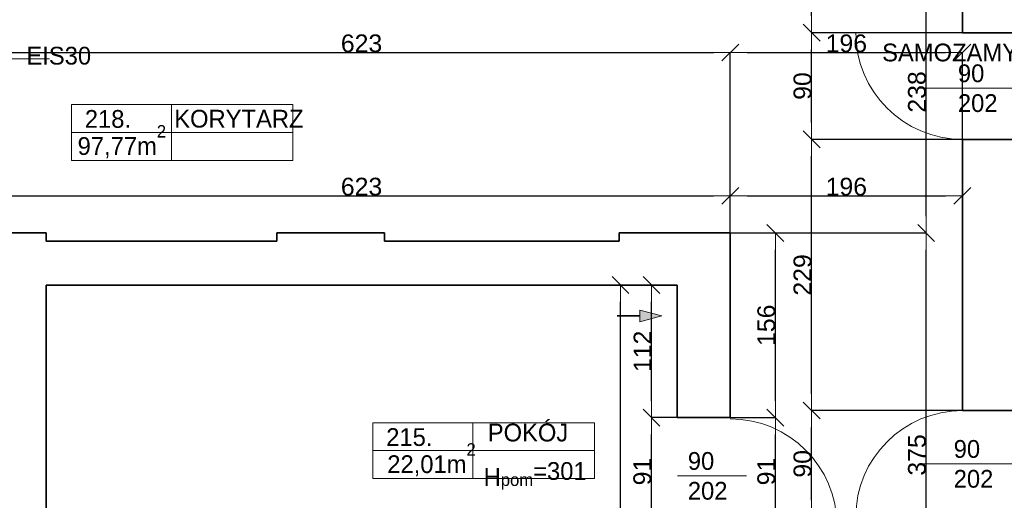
# Model space of a CAD drawing. Header units: metres. Extents: x 7506757 to 756746378, y 5735207 to 582114514.
# Tile 245 of 256: x 7700222 to 7708539, y 5893878 to 5897936. Entities that reach past the tile are written whole.
import ezdxf

# ---------------------------------------------------------------- set-up
doc = ezdxf.new("R2010")
doc.units = ezdxf.units.M
doc.header["$MEASUREMENT"] = 0
doc.header["$PDMODE"] = 2
doc.layers.get('0').update_dxf_attribs({"color": 250, "linetype": 'CONTINUOUS', "lineweight": 100, "plot": 0})
doc.layers.get('Defpoints').update_dxf_attribs({"linetype": 'CONTINUOUS'})
for name, color, linetype, lineweight in [('2D - Ogolne46', 7, 'CONTINUOUS', 18), ('ELEKTRYKA141', 7, 'CONTINUOUS', 0), ('M_OCIANA1', 7, 'CONTINUOUS', 13), ('M_OCIANA6', 5, 'CONTINUOUS', 35), ('M_OPISY141', 7, 'CONTINUOUS', 0), ('opis1', 7, 'CONTINUOUS', 13), ('OTWORY', 90, 'CONTINUOUS', 15), ('WYMIARY', 8, 'CONTINUOUS', 13)]:
    doc.layers.add(name, color=color, linetype=linetype, lineweight=lineweight)
doc.layers.add('M_OCIANA', color=7, linetype='CONTINUOUS')
doc.layers.add('PWYMIAR', color=7, linetype='CONTINUOUS')
doc.styles.add('GENERATED_STYLE_1', font='arial.ttf')
doc.styles.add('GENERATED_STYLE_2', font='txt')
doc.dimstyles.new('GENERATED_STYLE__1', dxfattribs={"dimtxt": 150, "dimasz": 142.5, "dimexe": 0.18, "dimexo": 0, "dimgap": 0.09, "dimtad": 1, "dimdec": 0, "dimlfac": 0.1, "dimzin": 0, "dimdsep": 46, "dimtxsty": 'GENERATED_STYLE_1', "dimblk": 'ARROWHEAD_6', "dimblk1": 'ARROWHEAD_6', "dimblk2": 'ARROWHEAD_6', "dimcen": 0.09, "dimclrd": 251, "dimclre": 251, "dimclrt": 7, "dimazin": 0, "dimtfac": 1, "dimtdec": 4, "dimtmove": 0, "dimatfit": 3, "dimfxl": 0, "dimtolj": 1, "dimtzin": 0, "dimarcsym": 0})
doc.dimstyles.new('GENERATED_STYLE__2', dxfattribs={"dimtxt": 150, "dimasz": 142.5, "dimexe": 0.18, "dimexo": 0, "dimgap": 0.09, "dimtad": 1, "dimtih": 1, "dimtoh": 1, "dimdec": 0, "dimlfac": 0.1, "dimzin": 0, "dimdsep": 46, "dimtxsty": 'GENERATED_STYLE_1', "dimblk": 'ARROWHEAD_6', "dimblk1": 'ARROWHEAD_6', "dimblk2": 'ARROWHEAD_6', "dimcen": 0.09, "dimclrd": 251, "dimclre": 251, "dimclrt": 7, "dimazin": 0, "dimtfac": 1, "dimtdec": 4, "dimtmove": 0, "dimatfit": 3, "dimfxl": 0, "dimtolj": 1, "dimtzin": 0, "dimarcsym": 0})
doc.dimstyles.new('GENERATED_STYLE__4', dxfattribs={"dimtxt": 150, "dimasz": 142.5, "dimexe": 0.18, "dimexo": 0, "dimgap": 0.09, "dimtad": 1, "dimtih": 1, "dimtoh": 1, "dimdec": 0, "dimlfac": 0.1, "dimzin": 0, "dimdsep": 46, "dimtxsty": 'GENERATED_STYLE_1', "dimblk": 'ARROWHEAD_6', "dimblk1": 'ARROWHEAD_6', "dimblk2": 'ARROWHEAD_6', "dimcen": 0.09, "dimclrd": 251, "dimclre": 251, "dimclrt": 7, "dimazin": 0, "dimtfac": 1, "dimtdec": 4, "dimtmove": 2, "dimatfit": 3, "dimfxl": 0, "dimtolj": 1, "dimtzin": 0, "dimarcsym": 0})

# ---------------------------------------------------------------- blocks, each defined once
blk = doc.blocks.new('Linia_109', base_point=(608088.5, 344455.3))
at = {"layer": 'M_OCIANA1', "linetype": 'Continuous'}
blk.add_hatch(color=256, dxfattribs=at).paths.add_polyline_path([(608467.2, 344455.3), (608280.6, 344405.3), (608280.6, 344505.3)], flags=0)
for p, q in [((608467.2, 344455.3), (608280.6, 344505.3)), ((608280.6, 344405.3), (608280.6, 344505.3)), ((608467.2, 344455.3), (608280.6, 344405.3))]:
    blk.add_line(p, q, dxfattribs=at)
at = {"layer": 'M_OCIANA6', "linetype": 'Continuous'}
blk.add_line((608088.5, 344455.3), (608280.6, 344455.3), dxfattribs=at)
blk = doc.blocks.new('ARROWHEAD_6')
at = {"color": 0, "linetype": 'Continuous', "lineweight": 0}
for p, q in [((0, 0), (-1, 0)), ((-0.5, -0.5), (0.5, 0.5))]:
    blk.add_line(p, q, dxfattribs=at)
blk = doc.blocks.new('*D6651')
at = {"layer": 'Defpoints', "color": 0, "linetype": 'Continuous', "transparency": 16777216}
for p in [(7706224.6, 5897658.5), (7706224.6, 5896135.6), (7699994.6, 5896067.8)]:
    blk.add_point(p, dxfattribs=at)
at = {"layer": 'PWYMIAR', "color": 251, "linetype": 'Continuous', "lineweight": -2, "transparency": 16777216}
for p, q in [((7699994.6, 5896067.8), (7699994.6, 5897658.6)), ((7700137.1, 5897658.5), (7706082.1, 5897658.5)), ((7706224.6, 5896135.6), (7706224.6, 5897658.6))]:
    blk.add_line(p, q, dxfattribs=at)
at = {"layer": 'PWYMIAR', "color": 251, "linetype": 'Continuous', "lineweight": -2, "transparency": 16777216, "xscale": 142.5, "yscale": 142.5, "zscale": 142.5, "rotation": 180}
blk.add_blockref('ARROWHEAD_6', (7699994.6, 5897658.5), dxfattribs=at)
at = {"layer": 'PWYMIAR', "color": 251, "linetype": 'Continuous', "lineweight": -2, "transparency": 16777216, "xscale": 142.5, "yscale": 142.5, "zscale": 142.5}
blk.add_blockref('ARROWHEAD_6', (7706224.6, 5897658.5), dxfattribs=at)
at = {"layer": 'PWYMIAR', "color": 7, "linetype": 'Continuous', "lineweight": 13, "transparency": 16777216, "insert": (7703109.6, 5897735.2), "char_height": 150, "attachment_point": 5, "style": 'GENERATED_STYLE_1'}
blk.add_mtext('\\A1;623', dxfattribs=at)
blk = doc.blocks.new('*D6652')
at = {"layer": 'Defpoints', "color": 0, "linetype": 'Continuous', "transparency": 16777216}
for p in [(7708184.6, 5897658.5), (7706224.6, 5896135.6), (7708184.6, 5895997)]:
    blk.add_point(p, dxfattribs=at)
at = {"layer": 'PWYMIAR', "color": 251, "linetype": 'Continuous', "lineweight": -2, "transparency": 16777216}
for p, q in [((7706224.6, 5896135.6), (7706224.6, 5897658.6)), ((7706367.1, 5897658.5), (7708042.1, 5897658.5)), ((7708184.6, 5895997), (7708184.6, 5897658.6))]:
    blk.add_line(p, q, dxfattribs=at)
at = {"layer": 'PWYMIAR', "color": 251, "linetype": 'Continuous', "lineweight": -2, "transparency": 16777216, "xscale": 142.5, "yscale": 142.5, "zscale": 142.5, "rotation": 180}
blk.add_blockref('ARROWHEAD_6', (7706224.6, 5897658.5), dxfattribs=at)
at = {"layer": 'PWYMIAR', "color": 251, "linetype": 'Continuous', "lineweight": -2, "transparency": 16777216, "xscale": 142.5, "yscale": 142.5, "zscale": 142.5}
blk.add_blockref('ARROWHEAD_6', (7708184.6, 5897658.5), dxfattribs=at)
at = {"layer": 'PWYMIAR', "color": 7, "linetype": 'Continuous', "lineweight": 13, "transparency": 16777216, "insert": (7707204.6, 5897735.1), "char_height": 150, "attachment_point": 5, "style": 'GENERATED_STYLE_1'}
blk.add_mtext('\\A1;196', dxfattribs=at)
blk = doc.blocks.new('*D6654')
at = {"layer": 'Defpoints', "color": 0, "linetype": 'Continuous', "transparency": 16777216}
for p in [(7705558.4, 5894575.6), (7705774.6, 5894575.6), (7705774.6, 5893665.6)]:
    blk.add_point(p, dxfattribs=at)
at = {"layer": 'PWYMIAR', "color": 251, "linetype": 'Continuous', "lineweight": -2, "transparency": 16777216}
for p, q in [((7705774.6, 5894575.6), (7705558.2, 5894575.6)), ((7705558.4, 5893808.1), (7705558.4, 5894433.1)), ((7705774.6, 5893665.6), (7705558.2, 5893665.6))]:
    blk.add_line(p, q, dxfattribs=at)
at = {"layer": 'PWYMIAR', "color": 251, "linetype": 'Continuous', "lineweight": -2, "transparency": 16777216, "xscale": 142.5, "yscale": 142.5, "zscale": 142.5}
for p, rotation in [((7705558.4, 5894575.6), 90), ((7705558.4, 5893665.6), 270)]:
    blk.add_blockref('ARROWHEAD_6', p, dxfattribs=dict(at, rotation=rotation))
at = {"layer": 'PWYMIAR', "color": 7, "linetype": 'Continuous', "lineweight": 13, "transparency": 16777216, "insert": (7705481.7, 5894120.6), "char_height": 150, "attachment_point": 5, "rotation": 90, "style": 'GENERATED_STYLE_1'}
blk.add_mtext('\\A1;91', dxfattribs=at)
blk = doc.blocks.new('*D6655')
at = {"layer": 'Defpoints', "color": 0, "linetype": 'Continuous', "transparency": 16777216}
for p in [(7705558.4, 5895695.6), (7705774.6, 5895695.6), (7705774.6, 5894575.6)]:
    blk.add_point(p, dxfattribs=at)
at = {"layer": 'PWYMIAR', "color": 251, "linetype": 'Continuous', "lineweight": -2, "transparency": 16777216}
for p, q in [((7705774.6, 5895695.6), (7705558.2, 5895695.6)), ((7705558.4, 5894718.1), (7705558.4, 5895553.1)), ((7705774.6, 5894575.6), (7705558.2, 5894575.6))]:
    blk.add_line(p, q, dxfattribs=at)
at = {"layer": 'PWYMIAR', "color": 251, "linetype": 'Continuous', "lineweight": -2, "transparency": 16777216, "xscale": 142.5, "yscale": 142.5, "zscale": 142.5}
for p, rotation in [((7705558.4, 5895695.6), 90), ((7705558.4, 5894575.6), 270)]:
    blk.add_blockref('ARROWHEAD_6', p, dxfattribs=dict(at, rotation=rotation))
at = {"layer": 'PWYMIAR', "color": 7, "linetype": 'Continuous', "lineweight": 13, "transparency": 16777216, "insert": (7705483, 5895135.6), "char_height": 150, "attachment_point": 5, "rotation": 90, "style": 'GENERATED_STYLE_1'}
blk.add_mtext('\\A1;112', dxfattribs=at)
blk = doc.blocks.new('*D6656')
at = {"layer": 'Defpoints', "color": 0, "linetype": 'Continuous', "transparency": 16777216}
for p in [(7705297.5, 5895695.6), (7705774.6, 5895695.6), (7705774.6, 5891565.6)]:
    blk.add_point(p, dxfattribs=at)
at = {"layer": 'PWYMIAR', "color": 251, "linetype": 'Continuous', "lineweight": -2, "transparency": 16777216}
for p, q in [((7705774.6, 5895695.6), (7705297.3, 5895695.6)), ((7705297.5, 5891708.1), (7705297.5, 5895553.1)), ((7705774.6, 5891565.6), (7705297.3, 5891565.6))]:
    blk.add_line(p, q, dxfattribs=at)
at = {"layer": 'PWYMIAR', "color": 251, "linetype": 'Continuous', "lineweight": -2, "transparency": 16777216, "xscale": 142.5, "yscale": 142.5, "zscale": 142.5}
for p, rotation in [((7705297.5, 5895695.6), 90), ((7705297.5, 5891565.6), 270)]:
    blk.add_blockref('ARROWHEAD_6', p, dxfattribs=dict(at, rotation=rotation))
at = {"layer": 'PWYMIAR', "color": 7, "linetype": 'Continuous', "lineweight": 13, "transparency": 16777216, "insert": (7705220.8, 5893630.6), "char_height": 150, "attachment_point": 5, "rotation": 90, "style": 'GENERATED_STYLE_1'}
blk.add_mtext('\\A1;413', dxfattribs=at)
blk = doc.blocks.new('*D6673')
at = {"layer": 'Defpoints', "color": 0, "linetype": 'Continuous', "transparency": 16777216}
for p in [(7706224.6, 5896448.6), (7699994.6, 5896135.6), (7706224.6, 5896135.6)]:
    blk.add_point(p, dxfattribs=at)
at = {"layer": 'PWYMIAR', "color": 251, "linetype": 'Continuous', "lineweight": -2, "transparency": 16777216}
for p, q in [((7699994.6, 5896135.6), (7699994.6, 5896448.7)), ((7700137.1, 5896448.6), (7706082.1, 5896448.6)), ((7706224.6, 5896135.6), (7706224.6, 5896448.7))]:
    blk.add_line(p, q, dxfattribs=at)
at = {"layer": 'PWYMIAR', "color": 251, "linetype": 'Continuous', "lineweight": -2, "transparency": 16777216, "xscale": 142.5, "yscale": 142.5, "zscale": 142.5, "rotation": 180}
blk.add_blockref('ARROWHEAD_6', (7699994.6, 5896448.6), dxfattribs=at)
at = {"layer": 'PWYMIAR', "color": 251, "linetype": 'Continuous', "lineweight": -2, "transparency": 16777216, "xscale": 142.5, "yscale": 142.5, "zscale": 142.5}
blk.add_blockref('ARROWHEAD_6', (7706224.6, 5896448.6), dxfattribs=at)
at = {"layer": 'PWYMIAR', "color": 7, "linetype": 'Continuous', "lineweight": 13, "transparency": 16777216, "insert": (7703109.6, 5896525.3), "char_height": 150, "attachment_point": 5, "style": 'GENERATED_STYLE_1'}
blk.add_mtext('\\A1;623', dxfattribs=at)
blk = doc.blocks.new('*D6674')
at = {"layer": 'Defpoints', "color": 0, "linetype": 'Continuous', "transparency": 16777216}
for p in [(7708184.6, 5896448.6), (7706224.6, 5896135.6), (7708184.6, 5895780.6)]:
    blk.add_point(p, dxfattribs=at)
at = {"layer": 'PWYMIAR', "color": 251, "linetype": 'Continuous', "lineweight": -2, "transparency": 16777216}
for p, q in [((7706224.6, 5896135.6), (7706224.6, 5896448.7)), ((7706367.1, 5896448.6), (7708042.1, 5896448.6)), ((7708184.6, 5895780.6), (7708184.6, 5896448.7))]:
    blk.add_line(p, q, dxfattribs=at)
at = {"layer": 'PWYMIAR', "color": 251, "linetype": 'Continuous', "lineweight": -2, "transparency": 16777216, "xscale": 142.5, "yscale": 142.5, "zscale": 142.5, "rotation": 180}
blk.add_blockref('ARROWHEAD_6', (7706224.6, 5896448.6), dxfattribs=at)
at = {"layer": 'PWYMIAR', "color": 251, "linetype": 'Continuous', "lineweight": -2, "transparency": 16777216, "xscale": 142.5, "yscale": 142.5, "zscale": 142.5}
blk.add_blockref('ARROWHEAD_6', (7708184.6, 5896448.6), dxfattribs=at)
at = {"layer": 'PWYMIAR', "color": 7, "linetype": 'Continuous', "lineweight": 13, "transparency": 16777216, "insert": (7707204.6, 5896525.2), "char_height": 150, "attachment_point": 5, "style": 'GENERATED_STYLE_1'}
blk.add_mtext('\\A1;196', dxfattribs=at)
blk = doc.blocks.new('*D6702')
at = {"layer": 'Defpoints', "color": 0, "linetype": 'Continuous', "transparency": 16777216}
for p in [(7706911.4, 5894635.6), (7708184.6, 5894635.6), (7708184.6, 5893735.6)]:
    blk.add_point(p, dxfattribs=at)
at = {"layer": 'PWYMIAR', "color": 251, "linetype": 'Continuous', "lineweight": -2, "transparency": 16777216}
for p, q in [((7708184.6, 5894635.6), (7706911.2, 5894635.6)), ((7706911.4, 5893878.1), (7706911.4, 5894493.1)), ((7708184.6, 5893735.6), (7706911.2, 5893735.6))]:
    blk.add_line(p, q, dxfattribs=at)
at = {"layer": 'PWYMIAR', "color": 251, "linetype": 'Continuous', "lineweight": -2, "transparency": 16777216, "xscale": 142.5, "yscale": 142.5, "zscale": 142.5}
for p, rotation in [((7706911.4, 5894635.6), 90), ((7706911.4, 5893735.6), 270)]:
    blk.add_blockref('ARROWHEAD_6', p, dxfattribs=dict(at, rotation=rotation))
at = {"layer": 'PWYMIAR', "color": 7, "linetype": 'Continuous', "lineweight": 13, "transparency": 16777216, "insert": (7706834.7, 5894185.6), "char_height": 150, "attachment_point": 5, "rotation": 90, "style": 'GENERATED_STYLE_1'}
blk.add_mtext('\\A1;90', dxfattribs=at)
blk = doc.blocks.new('*D6703')
at = {"layer": 'Defpoints', "color": 0, "linetype": 'Continuous', "transparency": 16777216}
for p in [(7706911.4, 5896925.6), (7708184.6, 5896925.6), (7708184.6, 5894635.6)]:
    blk.add_point(p, dxfattribs=at)
at = {"layer": 'PWYMIAR', "color": 251, "linetype": 'Continuous', "lineweight": -2, "transparency": 16777216}
for p, q in [((7708184.6, 5896925.6), (7706911.2, 5896925.6)), ((7706911.4, 5894778.1), (7706911.4, 5896783.1)), ((7708184.6, 5894635.6), (7706911.2, 5894635.6))]:
    blk.add_line(p, q, dxfattribs=at)
at = {"layer": 'PWYMIAR', "color": 251, "linetype": 'Continuous', "lineweight": -2, "transparency": 16777216, "xscale": 142.5, "yscale": 142.5, "zscale": 142.5}
for p, rotation in [((7706911.4, 5896925.6), 90), ((7706911.4, 5894635.6), 270)]:
    blk.add_blockref('ARROWHEAD_6', p, dxfattribs=dict(at, rotation=rotation))
at = {"layer": 'PWYMIAR', "color": 7, "linetype": 'Continuous', "lineweight": 13, "transparency": 16777216, "insert": (7706834.7, 5895780.6), "char_height": 150, "attachment_point": 5, "rotation": 90, "style": 'GENERATED_STYLE_1'}
blk.add_mtext('\\A1;229', dxfattribs=at)
blk = doc.blocks.new('*D6704')
at = {"layer": 'Defpoints', "color": 0, "linetype": 'Continuous', "transparency": 16777216}
for p in [(7706911.4, 5897825.6), (7708184.6, 5897825.6), (7708184.6, 5896925.6)]:
    blk.add_point(p, dxfattribs=at)
at = {"layer": 'PWYMIAR', "color": 251, "linetype": 'Continuous', "lineweight": -2, "transparency": 16777216}
for p, q in [((7708184.6, 5897825.6), (7706911.2, 5897825.6)), ((7706911.4, 5897068.1), (7706911.4, 5897683.1)), ((7708184.6, 5896925.6), (7706911.2, 5896925.6))]:
    blk.add_line(p, q, dxfattribs=at)
at = {"layer": 'PWYMIAR', "color": 251, "linetype": 'Continuous', "lineweight": -2, "transparency": 16777216, "xscale": 142.5, "yscale": 142.5, "zscale": 142.5}
for p, rotation in [((7706911.4, 5897825.6), 90), ((7706911.4, 5896925.6), 270)]:
    blk.add_blockref('ARROWHEAD_6', p, dxfattribs=dict(at, rotation=rotation))
at = {"layer": 'PWYMIAR', "color": 7, "linetype": 'Continuous', "lineweight": 13, "transparency": 16777216, "insert": (7706834.7, 5897375.6), "char_height": 150, "attachment_point": 5, "rotation": 90, "style": 'GENERATED_STYLE_1'}
blk.add_mtext('\\A1;90', dxfattribs=at)
blk = doc.blocks.new('*D6705')
at = {"layer": 'Defpoints', "color": 0, "linetype": 'Continuous', "transparency": 16777216}
for p in [(7706911.4, 5898515.6), (7707624.6, 5898515.6), (7708184.6, 5897825.6)]:
    blk.add_point(p, dxfattribs=at)
at = {"layer": 'PWYMIAR', "color": 251, "linetype": 'Continuous', "lineweight": -2, "transparency": 16777216}
for p, q in [((7707624.6, 5898515.6), (7706911.2, 5898515.6)), ((7706911.4, 5897968.1), (7706911.4, 5898373.1)), ((7708184.6, 5897825.6), (7706911.2, 5897825.6))]:
    blk.add_line(p, q, dxfattribs=at)
at = {"layer": 'PWYMIAR', "color": 251, "linetype": 'Continuous', "lineweight": -2, "transparency": 16777216, "xscale": 142.5, "yscale": 142.5, "zscale": 142.5}
for p, rotation in [((7706911.4, 5898515.6), 90), ((7706911.4, 5897825.6), 270)]:
    blk.add_blockref('ARROWHEAD_6', p, dxfattribs=dict(at, rotation=rotation))
at = {"layer": 'PWYMIAR', "color": 7, "linetype": 'Continuous', "lineweight": 13, "transparency": 16777216, "insert": (7706834.7, 5898170.6), "char_height": 150, "attachment_point": 5, "rotation": 90, "style": 'GENERATED_STYLE_1'}
blk.add_mtext('\\A1;69', dxfattribs=at)
blk = doc.blocks.new('*D6720')
at = {"layer": 'Defpoints', "color": 0, "linetype": 'Continuous', "transparency": 16777216}
for p in [(7706224.6, 5894575.6), (7706605.6, 5894575.6), (7706224.6, 5893665.6)]:
    blk.add_point(p, dxfattribs=at)
at = {"layer": 'PWYMIAR', "color": 251, "linetype": 'Continuous', "lineweight": -2, "transparency": 16777216}
for p, q in [((7706224.6, 5894575.6), (7706605.8, 5894575.6)), ((7706605.6, 5893808.1), (7706605.6, 5894433.1)), ((7706224.6, 5893665.6), (7706605.8, 5893665.6))]:
    blk.add_line(p, q, dxfattribs=at)
at = {"layer": 'PWYMIAR', "color": 251, "linetype": 'Continuous', "lineweight": -2, "transparency": 16777216, "xscale": 142.5, "yscale": 142.5, "zscale": 142.5}
for p, rotation in [((7706605.6, 5894575.6), 90), ((7706605.6, 5893665.6), 270)]:
    blk.add_blockref('ARROWHEAD_6', p, dxfattribs=dict(at, rotation=rotation))
at = {"layer": 'PWYMIAR', "color": 7, "linetype": 'Continuous', "lineweight": 13, "transparency": 16777216, "insert": (7706529, 5894120.6), "char_height": 150, "attachment_point": 5, "rotation": 90, "style": 'GENERATED_STYLE_1'}
blk.add_mtext('\\A1;91', dxfattribs=at)
blk = doc.blocks.new('*D6721')
at = {"layer": 'Defpoints', "color": 0, "linetype": 'Continuous', "transparency": 16777216}
for p in [(7706224.6, 5896135.6), (7706605.6, 5896135.6), (7706224.6, 5894575.6)]:
    blk.add_point(p, dxfattribs=at)
at = {"layer": 'PWYMIAR', "color": 251, "linetype": 'Continuous', "lineweight": -2, "transparency": 16777216}
for p, q in [((7706224.6, 5896135.6), (7706605.8, 5896135.6)), ((7706605.6, 5894718.1), (7706605.6, 5895993.1)), ((7706224.6, 5894575.6), (7706605.8, 5894575.6))]:
    blk.add_line(p, q, dxfattribs=at)
at = {"layer": 'PWYMIAR', "color": 251, "linetype": 'Continuous', "lineweight": -2, "transparency": 16777216, "xscale": 142.5, "yscale": 142.5, "zscale": 142.5}
for p, rotation in [((7706605.6, 5896135.6), 90), ((7706605.6, 5894575.6), 270)]:
    blk.add_blockref('ARROWHEAD_6', p, dxfattribs=dict(at, rotation=rotation))
at = {"layer": 'PWYMIAR', "color": 7, "linetype": 'Continuous', "lineweight": 13, "transparency": 16777216, "insert": (7706529, 5895355.6), "char_height": 150, "attachment_point": 5, "rotation": 90, "style": 'GENERATED_STYLE_1'}
blk.add_mtext('\\A1;156', dxfattribs=at)
blk = doc.blocks.new('*D6722')
at = {"layer": 'Defpoints', "color": 0, "linetype": 'Continuous', "transparency": 16777216}
for p in [(7706224.6, 5896135.6), (7707878.4, 5896135.6), (7708184.6, 5892385.6)]:
    blk.add_point(p, dxfattribs=at)
at = {"layer": 'PWYMIAR', "color": 251, "linetype": 'Continuous', "lineweight": -2, "transparency": 16777216}
for p, q in [((7706224.6, 5896135.6), (7707878.6, 5896135.6)), ((7707878.4, 5892528.1), (7707878.4, 5895993.1)), ((7708184.6, 5892385.6), (7707878.3, 5892385.6))]:
    blk.add_line(p, q, dxfattribs=at)
at = {"layer": 'PWYMIAR', "color": 251, "linetype": 'Continuous', "lineweight": -2, "transparency": 16777216, "xscale": 142.5, "yscale": 142.5, "zscale": 142.5}
for p, rotation in [((7707878.4, 5896135.6), 90), ((7707878.4, 5892385.6), 270)]:
    blk.add_blockref('ARROWHEAD_6', p, dxfattribs=dict(at, rotation=rotation))
at = {"layer": 'PWYMIAR', "color": 7, "linetype": 'Continuous', "lineweight": 13, "transparency": 16777216, "insert": (7707801.7, 5894260.6), "char_height": 150, "attachment_point": 5, "rotation": 90, "style": 'GENERATED_STYLE_1'}
blk.add_mtext('\\A1;375', dxfattribs=at)
blk = doc.blocks.new('*D6723')
at = {"layer": 'Defpoints', "color": 0, "linetype": 'Continuous', "transparency": 16777216}
for p in [(7707878.4, 5898515.6), (7708184.6, 5898515.6), (7706224.6, 5896135.6)]:
    blk.add_point(p, dxfattribs=at)
at = {"layer": 'PWYMIAR', "color": 251, "linetype": 'Continuous', "lineweight": -2, "transparency": 16777216}
for p, q in [((7708184.6, 5898515.6), (7707878.3, 5898515.6)), ((7707878.4, 5896278.1), (7707878.4, 5898373.1)), ((7706224.6, 5896135.6), (7707878.6, 5896135.6))]:
    blk.add_line(p, q, dxfattribs=at)
at = {"layer": 'PWYMIAR', "color": 251, "linetype": 'Continuous', "lineweight": -2, "transparency": 16777216, "xscale": 142.5, "yscale": 142.5, "zscale": 142.5}
for p, rotation in [((7707878.4, 5898515.6), 90), ((7707878.4, 5896135.6), 270)]:
    blk.add_blockref('ARROWHEAD_6', p, dxfattribs=dict(at, rotation=rotation))
at = {"layer": 'PWYMIAR', "color": 7, "linetype": 'Continuous', "lineweight": 13, "transparency": 16777216, "insert": (7707801.7, 5897325.6), "char_height": 150, "attachment_point": 5, "rotation": 90, "style": 'GENERATED_STYLE_1'}
blk.add_mtext('\\A1;238', dxfattribs=at)
blk = doc.blocks.new('DRZWI80')
at = {"layer": 'OTWORY'}
blk.add_line((-46, -31.55), (-46, 31.55), dxfattribs=at)
for points in [[(-87, 10), (-87, 92), (-83, 92), (-83, 10)], [(-92, 0), (-92, 10), (-87, 10), (-87, 0)], [(-5, 0), (-5, 10), (0, 10), (0, 0)]]:
    blk.add_lwpolyline(points, close=True, dxfattribs=at)
blk.add_arc((-87, 10), 82, 0, 90, dxfattribs=at)

msp = doc.modelspace()

# ---------------------------------------------------------------- linework, layer by layer
at = {"layer": 'ELEKTRYKA141', "linetype": 'Continuous'}
msp.add_line((7708184.6, 5897825.6), (7707284.6, 5897825.6), dxfattribs=at)
for centre, start, end in [((7708184.6, 5897825.6), 180, 270), ((7708184.6, 5893735.6), 90, 180), ((7706224.6, 5893665.6), 0, 90)]:
    msp.add_arc(centre, 900, start, end, dxfattribs=at)
at = {"layer": 'M_OCIANA6', "linetype": 'Continuous'}
for p, q in [((7708184.6, 5898515.6), (7708184.6, 5897825.6)), ((7708614.6, 5897825.6), (7708184.6, 5897825.6)), ((7708614.6, 5896925.6), (7708184.6, 5896925.6)), ((7708184.6, 5896925.6), (7708184.6, 5894635.6)), ((7699994.6, 5896135.6), (7700444.6, 5896135.6)), ((7700444.6, 5896135.6), (7700444.6, 5896065.6)), ((7702394.6, 5896065.6), (7702394.6, 5896135.6)), ((7702394.6, 5896135.6), (7703304.6, 5896135.6)), ((7703304.6, 5896135.6), (7703304.6, 5896065.6)), ((7705284.6, 5896065.6), (7705284.6, 5896135.6)), ((7705284.6, 5896135.6), (7706224.6, 5896135.6)), ((7706224.6, 5894575.6), (7706224.6, 5896135.6)), ((7700444.6, 5896065.6), (7702394.6, 5896065.6)), ((7703304.6, 5896065.6), (7705284.6, 5896065.6)), ((7700444.6, 5891565.6), (7700444.6, 5895695.6)), ((7700444.6, 5895695.6), (7705774.6, 5895695.6)), ((7705774.6, 5894575.6), (7705774.6, 5895695.6)), ((7708184.6, 5894635.6), (7708614.6, 5894635.6)), ((7705774.6, 5894575.6), (7706224.6, 5894575.6))]:
    msp.add_line(p, q, dxfattribs=at)
at = {"layer": 'M_OPISY141', "linetype": 'Continuous'}
for p, q in [((7707820.9, 5897357.6), (7708758.8, 5897357.6)), ((7700659.6, 5897219.3), (7702530.6, 5897219.3)), ((7700659.6, 5896748.2), (7700659.6, 5897219.3)), ((7701504.1, 5897219.3), (7701504.1, 5896748.2)), ((7702530.6, 5897219.3), (7702530.6, 5896748.2)), ((7700659.6, 5896983.7), (7702530.6, 5896983.7)), ((7702530.6, 5896748.2), (7700659.6, 5896748.2)), ((7703205.6, 5894533.1), (7705076.7, 5894533.1)), ((7703205.6, 5894062), (7703205.6, 5894533.1)), ((7704050.2, 5894533.1), (7704050.2, 5894062)), ((7705076.7, 5894533.1), (7705076.7, 5894062)), ((7703205.6, 5894297.5), (7705076.7, 5894297.5)), ((7707823.6, 5894185.6), (7708761.6, 5894185.6)), ((7705076.7, 5894062), (7703205.6, 5894062)), ((7705779.5, 5894084.3), (7706362.5, 5894084.3))]:
    msp.add_line(p, q, dxfattribs=at)

# ---------------------------------------------------------------- block references
at = {"layer": 'M_OCIANA', "color": 5, "linetype": 'Continuous', "lineweight": 35}
msp.add_blockref('Linia_109', (7705268.3, 5895434.5), dxfattribs=at)
at = {"layer": 'OTWORY', "xscale": -11.08695652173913, "yscale": 11.08695652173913, "zscale": 11.08695652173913, "rotation": 90}
msp.add_blockref('DRZWI80', (7700123, 5897096.2), dxfattribs=at)

# ---------------------------------------------------------------- texts
at = {"layer": '2D - Ogolne46', "linetype": 'Continuous', "char_height": 150, "attachment_point": 7, "style": 'GENERATED_STYLE_2'}
for s, insert in [('{97,77m\\A1{\\H0.7x;\\S2^  ;}}', (7700711.3, 5896766.1)), ('{22,01m\\A1{\\H0.7x;\\S2^  ;}}', (7703327.1, 5894079.9))]:
    msp.add_mtext(s, dxfattribs=dict(at, insert=insert))
at = {"layer": 'opis1', "linetype": 'Continuous', "char_height": 150, "width": 563.056, "attachment_point": 1, "line_spacing_factor": 1.007581, "style": 'GENERATED_STYLE_2'}
for insert in [(7708147.1, 5897558.4), (7708111.6, 5894386.4), (7705865.8, 5894285)]:
    msp.add_mtext('{90\\P202}', dxfattribs=dict(at, insert=insert))
at = {"layer": 'opis1', "linetype": 'Continuous', "char_height": 150, "attachment_point": 1, "style": 'GENERATED_STYLE_2'}
for s, insert in [('{218.}', (7700772.1, 5897173)), ('{KORYTARZ}', (7701527.4, 5897174.9)), ('{POKÓJ}', (7704175.8, 5894524.8)), ('{215.}', (7703318.2, 5894486.8)), ('{H\\A1{\\H0.7x;\\S ^ pom;}=301}', (7704141.2, 5894251.2))]:
    msp.add_mtext(s, dxfattribs=dict(at, insert=insert))
at = {"layer": 'WYMIARY', "color": 11, "linetype": 'ByBlock', "lineweight": 18, "true_color": 0xf57f8e, "char_height": 150, "attachment_point": 1, "style": 'GENERATED_STYLE_2'}
for s, insert in [('EIS30', (7700278.9, 5897707)), ('SAMOZAMYKACZ', (7707507, 5897733.9))]:
    msp.add_mtext(s, dxfattribs=dict(at, insert=insert))

# ---------------------------------------------------------------- dimensions: what is measured, and where the dimension line sits
at = {"layer": 'PWYMIAR', "color": 251, "linetype": 'Continuous', "lineweight": 13}
for base, p1, p2, picture, middle in [((7707878.4, 5898515.6), (7706224.6, 5896135.6), (7708184.6, 5898515.6), '*D6723', (7707801.7, 5897325.6)), ((7706911.4, 5898515.6), (7708184.6, 5897825.6), (7707624.6, 5898515.6), '*D6705', (7706834.7, 5898170.6)), ((7706911.4, 5897825.6), (7708184.6, 5896925.6), (7708184.6, 5897825.6), '*D6704', (7706834.7, 5897375.6)), ((7706911.4, 5896925.6), (7708184.6, 5894635.6), (7708184.6, 5896925.6), '*D6703', (7706834.7, 5895780.6)), ((7706605.6, 5896135.6), (7706224.6, 5894575.6), (7706224.6, 5896135.6), '*D6721', (7706529, 5895355.6)), ((7707878.4, 5896135.6), (7708184.6, 5892385.6), (7706224.6, 5896135.6), '*D6722', (7707801.7, 5894260.6)), ((7705297.5, 5895695.6), (7705774.6, 5891565.6), (7705774.6, 5895695.6), '*D6656', (7705220.8, 5893630.6)), ((7705558.4, 5895695.6), (7705774.6, 5894575.6), (7705774.6, 5895695.6), '*D6655', (7705483, 5895135.6)), ((7706911.4, 5894635.6), (7708184.6, 5893735.6), (7708184.6, 5894635.6), '*D6702', (7706834.7, 5894185.6)), ((7705558.4, 5894575.6), (7705774.6, 5893665.6), (7705774.6, 5894575.6), '*D6654', (7705481.7, 5894120.6)), ((7706605.6, 5894575.6), (7706224.6, 5893665.6), (7706224.6, 5894575.6), '*D6720', (7706529, 5894120.6))]:
    dim = msp.add_linear_dim(base=base, p1=p1, p2=p2, angle=90, dimstyle='GENERATED_STYLE__1', dxfattribs=at)
    dim.commit()
    dim.dimension.update_dxf_attribs({"geometry": picture, "text_midpoint": middle})
for base, p1, p2, dimstyle, picture, middle in [((7706224.6, 5897658.5), (7699994.6, 5896067.8), (7706224.6, 5896135.6), 'GENERATED_STYLE__2', '*D6651', (7703109.6, 5897735.2)), ((7708184.6, 5897658.5), (7706224.6, 5896135.6), (7708184.6, 5895997), 'GENERATED_STYLE__4', '*D6652', (7707204.6, 5897735.1)), ((7706224.6, 5896448.6), (7699994.6, 5896135.6), (7706224.6, 5896135.6), 'GENERATED_STYLE__2', '*D6673', (7703109.6, 5896525.3)), ((7708184.6, 5896448.6), (7706224.6, 5896135.6), (7708184.6, 5895780.6), 'GENERATED_STYLE__2', '*D6674', (7707204.6, 5896525.2))]:
    dim = msp.add_linear_dim(base=base, p1=p1, p2=p2, dimstyle=dimstyle, dxfattribs=at)
    dim.commit()
    dim.dimension.update_dxf_attribs({"geometry": picture, "text_midpoint": middle})

doc.saveas('drawing.dxf')
